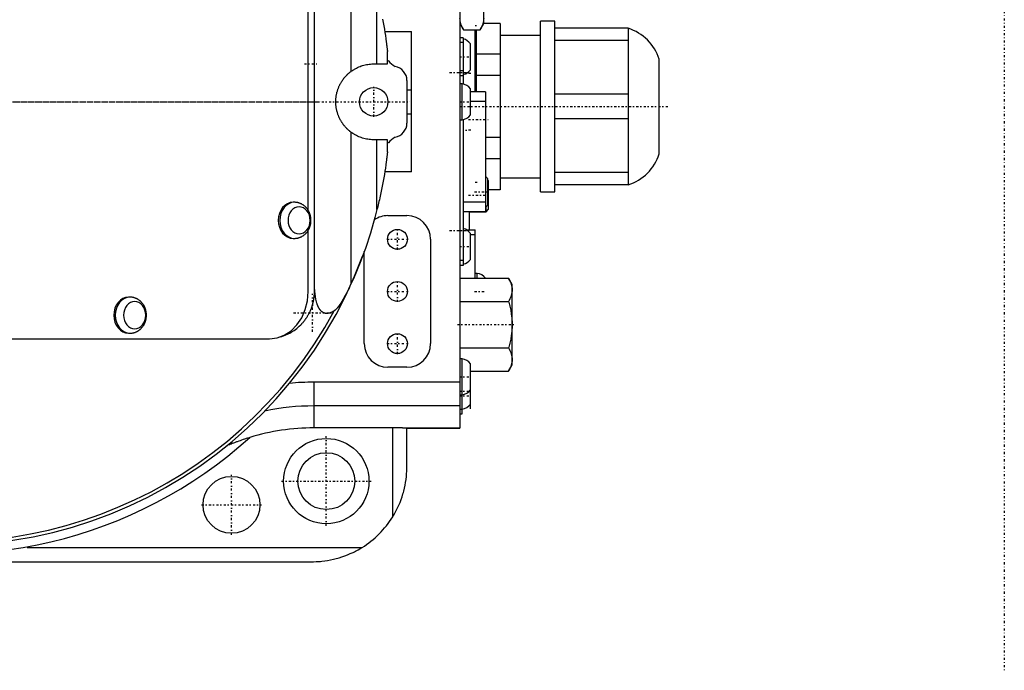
# Model space of a CAD drawing. Extents: x -584 to 223, y -128 to 128.
# Tile 8 of 9: x 15 to 223, y -120 to 17. Entities that reach past the tile are written whole.
import ezdxf

# ---------------------------------------------------------------- set-up
doc = ezdxf.new("R2010")
doc.units = 0
doc.linetypes.add('CENTER', pattern=[1.5, 0.45, -0.5, 0.05, -0.5])
doc.layers.add('AM_0', color=7, linetype='CONTINUOUS')
doc.layers.add('AM_7', color=7, linetype='CENTER')

msp = doc.modelspace()

# ---------------------------------------------------------------- linework, layer by layer
at = {"layer": 'AM_0', "color": 7, "linetype": 'CONTINUOUS'}
for p, q in [((108.2, 68.86), (108.2, -68.86)), ((77.5, -40), (77.5, 40)), ((85.27, 6.45), (85.27, 38.28)), ((113.2, 16.5), (113.2, 33.5)), ((76.2, -22.92), (76.2, 22.92)), ((90.69, 8), (90.69, 22.74)), ((128.2, 17), (125.2, 17)), ((125.2, -19), (125.2, 17)), ((128.2, -19), (128.2, 17)), ((92.32, 14.8), (98, 14.8)), ((98, -14.8), (98, 14.8)), ((108.2, 16.5), (108.96, 15.19)), ((108.96, 15.19), (112.44, 15.19)), ((111.7, 16), (111.4, 16)), ((111.4, 2.1), (111.4, 15.19)), ((111.7, 2.1), (111.7, 15.2)), ((112.44, 15.19), (113.2, 16.5)), ((116.7, 16.55), (113.2, 16.55)), ((116.7, 16.55), (116.7, -18.55)), ((143.7, 15.5), (128.2, 15.5)), ((143.7, 15.5), (143.7, -17.5)), ((108.9, 13.5), (108.2, 13.5)), ((108.9, 12.5), (108.2, 12.5)), ((108.9, 13.5), (108.9, 3.76)), ((125.2, 14), (116.7, 14)), ((143.7, 12.9), (128.2, 12.9)), ((92.9, 8), (92.9, 10.58)), ((110.4, 6.75), (110.4, 12.25)), ((92.9, 8.68), (93.1, 8.68)), ((116.7, 10.03), (111.7, 10.03)), ((150.2, -11), (150.2, 9)), ((90, 8), (92.9, 8)), ((108.9, 6.5), (108.2, 6.5)), ((97, 4.5), (97, -4.5)), ((108.9, 5.5), (108.2, 5.5)), ((116.7, 5.53), (111.7, 5.53)), ((97, 2.5), (98, 2.5)), ((108.65, 3.8), (108.2, 3.8)), ((108.65, -3.8), (108.65, 3.8)), ((110.4, -2.75), (110.4, 2.75)), ((113.6, 2.1), (110.4, 2.1)), ((113.6, 2.1), (113.6, -23.15)), ((113.6, 0.1), (110.4, 0.1)), ((143.7, 1.6), (128.2, 1.6)), ((97, -2.5), (98, -2.5)), ((108.2, -3.8), (108.65, -3.8)), ((108.9, -3.76), (108.9, -34.5)), ((143.7, -3.6), (128.2, -3.6)), ((85.27, -38.28), (85.27, -6.45)), ((92.9, -8), (90, -8)), ((90.69, -22.74), (90.69, -8)), ((92.9, -10.58), (92.9, -8)), ((116.7, -7.53), (113.6, -7.53)), ((93.1, -8.68), (92.9, -8.68)), ((116.7, -12.03), (113.6, -12.03)), ((98, -14.8), (92.32, -14.8)), ((114.05, -21.75), (114.05, -16.25)), ((114.2, -16.67), (114.05, -16.52)), ((116.7, -16), (125.2, -16)), ((143.7, -14.9), (128.2, -14.9)), ((111.85, -17), (111.4, -17)), ((114.2, -22.67), (114.2, -16.67)), ((116.7, -18.55), (114.2, -18.55)), ((143.7, -17.5), (128.2, -17.5)), ((125.2, -19), (128.2, -19)), ((73.29, -21.2), (72.98, -21.2)), ((113.6, -21.15), (108.9, -21.15)), ((113.7, -23.17), (113.7, -22.15)), ((113.7, -23.17), (114.2, -22.67)), ((93, -24), (97, -24)), ((108.9, -23.15), (113.6, -23.15)), ((110.2, -23.17), (113.7, -23.17)), ((110.2, -27.04), (110.2, -23.19)), ((109.57, -27), (111.4, -27)), ((111.4, -37.19), (111.4, -27)), ((72.98, -28.8), (73.29, -28.8)), ((76.2, -40), (76.2, -27.08)), ((102, -29), (102, -51)), ((110.4, -33.25), (110.4, -27.75)), ((110.4, -28), (111.4, -28)), ((88, -51), (88, -31.6)), ((108.9, -33.5), (108.2, -33.5)), ((108.9, -34.5), (108.2, -34.5)), ((108.2, -37.19), (118.44, -37.19)), ((111.85, -36.2), (111.4, -36.2)), ((111.85, -37.18), (111.85, -36.2)), ((119.2, -38.5), (118.44, -37.19)), ((119.2, -55.5), (119.2, -38.5)), ((38.59, -41.2), (38.28, -41.2)), ((108.2, -42.09), (118.44, -42.09)), ((38.28, -48.8), (38.59, -48.8)), ((7.2, -50), (68.01, -50)), ((108.2, -51.91), (118.44, -51.91)), ((97, -56), (93, -56)), ((108.65, -54.2), (108.2, -54.2)), ((108.65, -65.8), (108.65, -54.2)), ((110.4, -64.75), (110.4, -55.25)), ((118.44, -56.81), (119.2, -55.5)), ((110.4, -56.81), (118.44, -56.81)), ((77.4, -59.14), (77.4, -68.77)), ((108.2, -59.14), (77.4, -59.14)), ((108.2, -61.8), (108.65, -61.8)), ((108.2, -64.14), (77.4, -64.14)), ((108.2, -64.8), (108.65, -64.8)), ((108.2, -65.8), (108.65, -65.8)), ((94, -68.77), (77.4, -68.77)), ((94, -87.54), (94, -68.77)), ((108.2, -68.85), (97, -68.85)), ((97, -68.86), (108.2, -68.86)), ((97, -77), (97, -68.86)), ((16.86, -94), (87.54, -94)), ((-25.79, -97), (77, -97))]:
    msp.add_line(p, q, dxfattribs=at)
for points in [[(72.98, -21.2), (72.38, -21.27), (71.79, -21.49), (71.25, -21.84), (70.78, -22.31), (70.39, -22.89), (70.11, -23.55), (69.93, -24.26), (69.87, -25), (69.93, -25.74), (70.11, -26.45), (70.39, -27.11), (70.78, -27.69), (71.25, -28.16), (71.79, -28.51), (72.38, -28.73), (72.98, -28.8)], [(73.29, -21.2), (72.68, -21.27), (72.1, -21.49), (71.56, -21.84), (71.09, -22.31), (70.7, -22.89), (70.41, -23.55), (70.23, -24.26), (70.17, -25), (70.23, -25.74), (70.41, -26.45), (70.7, -27.11), (71.09, -27.69), (71.56, -28.16), (72.1, -28.51), (72.68, -28.73), (73.29, -28.8)], [(38.28, -41.2), (37.67, -41.27), (37.09, -41.49), (36.55, -41.84), (36.08, -42.31), (35.69, -42.89), (35.41, -43.55), (35.23, -44.26), (35.17, -45), (35.23, -45.74), (35.41, -46.45), (35.69, -47.11), (36.08, -47.69), (36.55, -48.16), (37.09, -48.51), (37.67, -48.73), (38.28, -48.8)], [(38.59, -41.2), (37.98, -41.27), (37.4, -41.49), (36.86, -41.84), (36.39, -42.31), (36, -42.89), (35.71, -43.55), (35.53, -44.26), (35.47, -45), (35.53, -45.74), (35.71, -46.45), (36, -47.11), (36.39, -47.69), (36.86, -48.16), (37.4, -48.51), (37.98, -48.73), (38.59, -48.8)], [(68.01, -50), (69.6, -49.81), (71.14, -49.24), (72.56, -48.31), (73.8, -47.07), (74.82, -45.56), (75.57, -43.83), (76.04, -41.95), (76.2, -40)]]:
    msp.add_lwpolyline(points, dxfattribs=at)
for points in [[(74.26, -22.15), (73.81, -22.2), (73.37, -22.36), (72.96, -22.63), (72.61, -22.98), (72.32, -23.41), (72.1, -23.91), (71.97, -24.44), (71.92, -25), (71.97, -25.56), (72.1, -26.09), (72.32, -26.59), (72.61, -27.02), (72.96, -27.37), (73.37, -27.64), (73.81, -27.8), (74.26, -27.85), (74.72, -27.8), (75.16, -27.64), (75.56, -27.37), (75.91, -27.02), (76.21, -26.59), (76.42, -26.09), (76.55, -25.56), (76.6, -25), (76.55, -24.44), (76.42, -23.91), (76.21, -23.41), (75.91, -22.98), (75.56, -22.63), (75.16, -22.36), (74.72, -22.2)], [(39.56, -42.15), (39.11, -42.2), (38.67, -42.36), (38.26, -42.63), (37.91, -42.98), (37.62, -43.41), (37.4, -43.91), (37.27, -44.44), (37.22, -45), (37.27, -45.56), (37.4, -46.09), (37.62, -46.59), (37.91, -47.02), (38.26, -47.37), (38.67, -47.64), (39.11, -47.8), (39.56, -47.85), (40.02, -47.8), (40.46, -47.64), (40.86, -47.37), (41.21, -47.02), (41.51, -46.59), (41.72, -46.09), (41.85, -45.56), (41.9, -45), (41.85, -44.44), (41.72, -43.91), (41.51, -43.41), (41.21, -42.98), (40.86, -42.63), (40.46, -42.36), (40.02, -42.2)]]:
    msp.add_lwpolyline(points, close=True, dxfattribs=at)
for points in [[(91.86, 17.42, 0), (91.99, 16.71, 0), (92.06, 16.36, 0), (92.12, 16.01, 0), (92.24, 15.32, 0), (92.35, 14.63, 0), (92.45, 13.96, 0), (92.55, 13.31, 0), (92.64, 12.63, 0), (92.69, 12.29, 0), (92.7, 12.23, 0), (92.71, 12.12, 0), (92.73, 12, 0), (92.73, 11.94, 0), (92.74, 11.89, 0), (92.76, 11.77, 0), (92.77, 11.66, 0), (92.78, 11.55, 0), (92.8, 11.44, 0), (92.81, 11.34, 0), (92.82, 11.28, 0), (92.82, 11.23, 0), (92.84, 11.13, 0), (92.85, 11.03, 0), (92.86, 10.94, 0), (92.86, 10.88, 0), (92.87, 10.87, 0), (92.87, 10.85, 0), (92.87, 10.84, 0), (92.87, 10.84, 0), (92.87, 10.82, 0), (92.87, 10.8, 0), (92.88, 10.79, 0), (92.88, 10.78, 0), (92.88, 10.76, 0), (92.88, 10.75, 0), (92.88, 10.75, 0), (92.88, 10.73, 0), (92.88, 10.72, 0), (92.88, 10.71, 0), (92.89, 10.71, 0), (92.89, 10.69, 0), (92.89, 10.68, 0), (92.89, 10.68, 0), (92.89, 10.67, 0), (92.89, 10.66, 0), (92.89, 10.65, 0), (92.89, 10.64, 0), (92.89, 10.63, 0), (92.9, 10.62, 0), (92.9, 10.61, 0), (92.9, 10.61, 0), (92.9, 10.6, 0), (92.9, 10.6, 0), (92.9, 10.59, 0), (92.9, 10.59, 0), (92.9, 10.58, 0), (92.9, 10.58, 0), (92.9, 10.58, 0), (92.9, 10.58, 0), (92.9, 10.58, 0), (92.9, 10.58, 0)], [(108.96, 15.19, 0), (108.92, 15.26, 0), (108.83, 15.41, 0), (108.76, 15.55, 0), (108.72, 15.63, 0), (108.69, 15.7, 0), (108.62, 15.84, 0), (108.56, 15.98, 0), (108.51, 16.12, 0), (108.45, 16.25, 0), (108.41, 16.39, 0), (108.39, 16.45, 0), (108.37, 16.52, 0), (108.33, 16.65, 0), (108.3, 16.79, 0), (108.27, 16.92, 0), (108.25, 17.05, 0), (108.23, 17.18, 0), (108.22, 17.24, 0), (108.21, 17.31, 0), (108.21, 17.44, 0), (108.2, 17.57, 0), (108.2, 17.64, 0)], [(113.2, 17.64, 0), (113.2, 17.57, 0), (113.19, 17.44, 0), (113.19, 17.31, 0), (113.18, 17.24, 0), (113.17, 17.18, 0), (113.15, 17.05, 0), (113.13, 16.92, 0), (113.1, 16.79, 0), (113.07, 16.65, 0), (113.03, 16.52, 0), (113.01, 16.45, 0), (112.99, 16.39, 0), (112.95, 16.25, 0), (112.89, 16.12, 0), (112.84, 15.98, 0), (112.78, 15.84, 0), (112.71, 15.7, 0), (112.68, 15.63, 0), (112.64, 15.55, 0), (112.57, 15.41, 0), (112.48, 15.26, 0), (112.44, 15.19, 0)], [(85.27, -6.45, 0), (85.21, -6.41, 0), (85.1, -6.32, 0), (84.99, -6.24, 0), (84.93, -6.19, 0), (84.88, -6.15, 0), (84.77, -6.05, 0), (84.66, -5.96, 0), (84.56, -5.87, 0), (84.46, -5.77, 0), (84.36, -5.67, 0), (84.31, -5.62, 0), (84.26, -5.57, 0), (84.16, -5.47, 0), (84.07, -5.37, 0), (83.98, -5.27, 0), (83.89, -5.17, 0), (83.8, -5.06, 0), (83.76, -5.01, 0), (83.72, -4.96, 0), (83.64, -4.85, 0), (83.56, -4.75, 0), (83.52, -4.69, 0), (83.48, -4.64, 0), (83.41, -4.53, 0), (83.33, -4.42, 0), (83.29, -4.36, 0), (83.26, -4.31, 0), (83.19, -4.19, 0), (83.12, -4.08, 0), (83.05, -3.96, 0), (82.98, -3.84, 0), (82.91, -3.71, 0), (82.88, -3.65, 0), (82.85, -3.59, 0), (82.79, -3.46, 0), (82.73, -3.34, 0), (82.67, -3.21, 0), (82.62, -3.08, 0), (82.56, -2.95, 0), (82.54, -2.88, 0), (82.51, -2.82, 0), (82.46, -2.68, 0), (82.42, -2.55, 0), (82.37, -2.41, 0), (82.33, -2.28, 0), (82.29, -2.14, 0), (82.27, -2.07, 0), (82.25, -2, 0), (82.22, -1.87, 0), (82.19, -1.73, 0), (82.16, -1.59, 0), (82.13, -1.45, 0), (82.11, -1.31, 0), (82.1, -1.24, 0), (82.09, -1.17, 0), (82.07, -1.03, 0), (82.05, -0.89, 0), (82.04, -0.75, 0), (82.02, -0.61, 0), (82.01, -0.48, 0), (82.01, -0.41, 0), (82.01, -0.34, 0), (82, -0.2, 0), (82, -0.07, 0), (82, 0, 0), (82, 0.07, 0), (82, 0.2, 0), (82.01, 0.34, 0), (82.01, 0.41, 0), (82.01, 0.48, 0), (82.02, 0.61, 0), (82.04, 0.75, 0), (82.05, 0.89, 0), (82.07, 1.03, 0), (82.09, 1.17, 0), (82.1, 1.24, 0), (82.11, 1.31, 0), (82.13, 1.45, 0), (82.16, 1.59, 0), (82.19, 1.73, 0), (82.22, 1.87, 0), (82.25, 2, 0), (82.27, 2.07, 0), (82.29, 2.14, 0), (82.33, 2.28, 0), (82.37, 2.41, 0), (82.42, 2.55, 0), (82.46, 2.68, 0), (82.51, 2.82, 0), (82.54, 2.88, 0), (82.56, 2.95, 0), (82.62, 3.08, 0), (82.67, 3.21, 0), (82.73, 3.34, 0), (82.79, 3.46, 0), (82.85, 3.59, 0), (82.88, 3.65, 0), (82.91, 3.71, 0), (82.98, 3.84, 0), (83.05, 3.96, 0), (83.12, 4.08, 0), (83.19, 4.19, 0), (83.26, 4.31, 0), (83.29, 4.36, 0), (83.33, 4.42, 0), (83.41, 4.53, 0), (83.48, 4.64, 0), (83.52, 4.69, 0), (83.56, 4.75, 0), (83.64, 4.85, 0), (83.72, 4.96, 0), (83.76, 5.01, 0), (83.8, 5.06, 0), (83.89, 5.17, 0), (83.98, 5.27, 0), (84.07, 5.37, 0), (84.16, 5.47, 0), (84.26, 5.57, 0), (84.31, 5.62, 0), (84.36, 5.67, 0), (84.46, 5.77, 0), (84.56, 5.87, 0), (84.66, 5.96, 0), (84.77, 6.05, 0), (84.88, 6.15, 0), (84.93, 6.19, 0), (84.99, 6.24, 0), (85.1, 6.32, 0), (85.21, 6.41, 0), (85.27, 6.45, 0)], [(85.27, 6.45, 0), (85.38, 6.53, 0), (85.62, 6.69, 0), (85.85, 6.84, 0), (85.98, 6.91, 0), (86.1, 6.98, 0), (86.35, 7.12, 0), (86.6, 7.24, 0), (86.85, 7.36, 0), (87.11, 7.46, 0), (87.38, 7.56, 0), (87.51, 7.6, 0), (87.65, 7.65, 0), (87.92, 7.72, 0), (88.19, 7.79, 0), (88.46, 7.85, 0), (88.74, 7.9, 0), (89.02, 7.94, 0), (89.16, 7.96, 0), (89.3, 7.97, 0), (89.58, 7.99, 0), (89.86, 8, 0), (90, 8, 0)], [(90, -8, 0), (89.86, -8, 0), (89.58, -7.99, 0), (89.3, -7.97, 0), (89.16, -7.96, 0), (89.02, -7.94, 0), (88.74, -7.9, 0), (88.46, -7.85, 0), (88.19, -7.79, 0), (87.92, -7.72, 0), (87.65, -7.65, 0), (87.51, -7.6, 0), (87.38, -7.56, 0), (87.11, -7.46, 0), (86.85, -7.36, 0), (86.6, -7.24, 0), (86.35, -7.12, 0), (86.1, -6.98, 0), (85.98, -6.91, 0), (85.85, -6.84, 0), (85.62, -6.69, 0), (85.38, -6.53, 0), (85.27, -6.45, 0)], [(92.9, -10.58, 0), (92.9, -10.58, 0), (92.9, -10.58, 0), (92.9, -10.58, 0), (92.9, -10.58, 0), (92.9, -10.58, 0), (92.9, -10.59, 0), (92.9, -10.59, 0), (92.9, -10.6, 0), (92.9, -10.6, 0), (92.9, -10.61, 0), (92.9, -10.61, 0), (92.9, -10.62, 0), (92.89, -10.63, 0), (92.89, -10.64, 0), (92.89, -10.65, 0), (92.89, -10.66, 0), (92.89, -10.67, 0), (92.89, -10.68, 0), (92.89, -10.68, 0), (92.89, -10.69, 0), (92.89, -10.71, 0), (92.88, -10.71, 0), (92.88, -10.72, 0), (92.88, -10.73, 0), (92.88, -10.75, 0), (92.88, -10.75, 0), (92.88, -10.76, 0), (92.88, -10.78, 0), (92.88, -10.79, 0), (92.87, -10.8, 0), (92.87, -10.82, 0), (92.87, -10.84, 0), (92.87, -10.84, 0), (92.87, -10.85, 0), (92.87, -10.87, 0), (92.86, -10.88, 0), (92.86, -10.94, 0), (92.85, -11.03, 0), (92.84, -11.13, 0), (92.82, -11.23, 0), (92.82, -11.28, 0), (92.81, -11.34, 0), (92.8, -11.44, 0), (92.78, -11.55, 0), (92.77, -11.66, 0), (92.76, -11.77, 0), (92.74, -11.89, 0), (92.73, -11.94, 0), (92.73, -12, 0), (92.71, -12.12, 0), (92.7, -12.23, 0), (92.69, -12.29, 0), (92.64, -12.63, 0), (92.55, -13.31, 0), (92.45, -13.96, 0), (92.35, -14.63, 0), (92.24, -15.32, 0), (92.12, -16.01, 0), (92.06, -16.36, 0), (91.99, -16.71, 0), (91.86, -17.42, 0), (91.72, -18.14, 0), (91.58, -18.85, 0), (91.43, -19.57, 0), (91.27, -20.28, 0), (91.19, -20.64, 0), (91.11, -21, 0), (90.95, -21.7, 0), (90.78, -22.4, 0), (90.69, -22.74, 0)], [(73.29, -28.8, 0), (73.34, -28.8, 0), (73.44, -28.8, 0), (73.55, -28.79, 0), (73.6, -28.78, 0), (73.65, -28.78, 0), (73.75, -28.77, 0), (73.86, -28.75, 0), (73.96, -28.73, 0), (74.06, -28.71, 0), (74.16, -28.68, 0), (74.21, -28.66, 0), (74.26, -28.65, 0), (74.36, -28.62, 0), (74.46, -28.58, 0), (74.56, -28.54, 0), (74.65, -28.5, 0), (74.74, -28.45, 0), (74.79, -28.43, 0), (74.84, -28.4, 0), (74.93, -28.35, 0), (75.02, -28.3, 0), (75.06, -28.27, 0), (75.11, -28.24, 0), (75.19, -28.18, 0), (75.28, -28.12, 0), (75.32, -28.09, 0), (75.36, -28.05, 0), (75.44, -27.99, 0), (75.52, -27.92, 0), (75.6, -27.85, 0), (75.67, -27.77, 0), (75.74, -27.69, 0), (75.78, -27.65, 0), (75.81, -27.61, 0), (75.88, -27.53, 0), (75.95, -27.45, 0), (76.01, -27.37, 0), (76.07, -27.28, 0), (76.13, -27.19, 0), (76.16, -27.15, 0), (76.19, -27.1, 0), (76.24, -27.01, 0), (76.29, -26.91, 0), (76.34, -26.82, 0), (76.39, -26.72, 0), (76.43, -26.63, 0), (76.45, -26.58, 0), (76.47, -26.53, 0), (76.51, -26.43, 0), (76.55, -26.32, 0), (76.58, -26.22, 0), (76.61, -26.12, 0), (76.64, -26.02, 0), (76.65, -25.96, 0), (76.66, -25.91, 0), (76.68, -25.81, 0), (76.7, -25.7, 0), (76.72, -25.59, 0), (76.73, -25.49, 0), (76.74, -25.38, 0), (76.75, -25.32, 0), (76.75, -25.27, 0), (76.76, -25.16, 0), (76.76, -25.05, 0), (76.76, -25, 0), (76.76, -24.95, 0), (76.76, -24.84, 0), (76.75, -24.73, 0), (76.75, -24.68, 0), (76.74, -24.62, 0), (76.73, -24.51, 0), (76.72, -24.41, 0), (76.7, -24.3, 0), (76.68, -24.2, 0), (76.66, -24.09, 0), (76.65, -24.04, 0), (76.64, -23.98, 0), (76.61, -23.88, 0), (76.58, -23.78, 0), (76.55, -23.67, 0), (76.51, -23.57, 0), (76.47, -23.47, 0), (76.45, -23.42, 0), (76.43, -23.37, 0), (76.39, -23.28, 0), (76.34, -23.18, 0), (76.29, -23.09, 0), (76.24, -22.99, 0), (76.19, -22.9, 0), (76.16, -22.85, 0), (76.13, -22.81, 0), (76.07, -22.72, 0), (76.01, -22.63, 0), (75.95, -22.55, 0), (75.88, -22.47, 0), (75.81, -22.38, 0), (75.78, -22.35, 0), (75.74, -22.31, 0), (75.67, -22.23, 0), (75.6, -22.15, 0), (75.52, -22.08, 0), (75.44, -22.01, 0), (75.36, -21.95, 0), (75.32, -21.91, 0), (75.28, -21.88, 0), (75.19, -21.82, 0), (75.11, -21.76, 0), (75.06, -21.73, 0), (75.02, -21.7, 0), (74.93, -21.65, 0), (74.84, -21.6, 0), (74.79, -21.57, 0), (74.74, -21.55, 0), (74.65, -21.5, 0), (74.55, -21.46, 0), (74.46, -21.42, 0), (74.36, -21.38, 0), (74.26, -21.35, 0), (74.21, -21.34, 0), (74.16, -21.32, 0), (74.06, -21.29, 0), (73.96, -21.27, 0), (73.86, -21.25, 0), (73.75, -21.23, 0), (73.65, -21.22, 0), (73.6, -21.22, 0), (73.55, -21.21, 0), (73.44, -21.2, 0), (73.34, -21.2, 0), (73.29, -21.2, 0)], [(90.69, -22.74, 0), (90.26, -24.4, 0), (89.31, -27.68, 0), (88.24, -30.92, 0), (87.66, -32.52, 0)], [(87.66, -32.52, 0), (87.29, -33.51, 0), (86.52, -35.43, 0), (85.71, -37.32, 0), (85.27, -38.28, 0)], [(118.44, -37.19, 0), (118.48, -37.26, 0), (118.57, -37.41, 0), (118.64, -37.55, 0), (118.68, -37.63, 0), (118.71, -37.7, 0), (118.78, -37.84, 0), (118.84, -37.98, 0), (118.89, -38.12, 0), (118.95, -38.25, 0), (118.99, -38.39, 0), (119.01, -38.45, 0), (119.03, -38.52, 0), (119.07, -38.65, 0), (119.1, -38.79, 0), (119.13, -38.92, 0), (119.15, -39.05, 0), (119.17, -39.18, 0), (119.18, -39.24, 0), (119.19, -39.31, 0), (119.19, -39.44, 0), (119.2, -39.57, 0), (119.2, -39.64, 0)], [(81.67, -44.07, 0), (81.63, -44.1, 0), (81.55, -44.15, 0), (81.47, -44.2, 0), (81.43, -44.23, 0), (81.38, -44.25, 0), (81.3, -44.3, 0), (81.21, -44.34, 0), (81.13, -44.39, 0), (81.04, -44.42, 0), (80.95, -44.46, 0), (80.91, -44.48, 0), (80.87, -44.49, 0), (80.78, -44.52, 0), (80.69, -44.55, 0), (80.61, -44.57, 0), (80.52, -44.59, 0), (80.44, -44.61, 0), (80.39, -44.61, 0), (80.35, -44.62, 0), (80.27, -44.63, 0), (80.18, -44.63, 0), (80.14, -44.63, 0), (80.1, -44.63, 0), (80.02, -44.63, 0), (79.94, -44.63, 0), (79.9, -44.62, 0), (79.86, -44.62, 0), (79.79, -44.6, 0), (79.71, -44.59, 0), (79.64, -44.57, 0), (79.57, -44.54, 0), (79.5, -44.52, 0), (79.47, -44.5, 0), (79.43, -44.49, 0), (79.37, -44.46, 0), (79.3, -44.42, 0), (79.24, -44.39, 0), (79.18, -44.35, 0), (79.12, -44.31, 0), (79.09, -44.28, 0), (79.07, -44.26, 0), (79.01, -44.22, 0), (78.96, -44.17, 0), (78.9, -44.12, 0), (78.85, -44.06, 0), (78.8, -44.01, 0), (78.78, -43.98, 0), (78.75, -43.95, 0), (78.71, -43.9, 0), (78.66, -43.84, 0), (78.61, -43.77, 0), (78.57, -43.71, 0), (78.53, -43.65, 0), (78.51, -43.61, 0), (78.49, -43.58, 0), (78.45, -43.51, 0), (78.41, -43.44, 0), (78.37, -43.37, 0), (78.33, -43.3, 0), (78.3, -43.22, 0), (78.28, -43.18, 0), (78.26, -43.15, 0), (78.23, -43.07, 0), (78.19, -42.99, 0), (78.18, -42.95, 0), (78.16, -42.91, 0), (78.13, -42.83, 0), (78.1, -42.75, 0), (78.09, -42.71, 0), (78.07, -42.66, 0), (78.05, -42.58, 0), (78.02, -42.5, 0), (77.93, -42.19, 0), (77.8, -41.65, 0), (77.7, -41.08, 0), (77.63, -40.51, 0), (77.57, -39.93, 0), (77.55, -39.65, 0), (77.54, -39.36, 0), (77.51, -38.78, 0), (77.5, -38.19, 0), (77.5, -37.9, 0)], [(85.27, -38.28, 0), (85.18, -38.48, 0), (84.99, -38.88, 0), (84.79, -39.28, 0), (84.69, -39.48, 0), (84.6, -39.68, 0), (84.4, -40.08, 0), (84.19, -40.47, 0), (83.99, -40.85, 0), (83.79, -41.22, 0), (83.6, -41.56, 0), (83.5, -41.72, 0), (83.41, -41.88, 0), (83.22, -42.19, 0), (83.04, -42.47, 0), (82.87, -42.73, 0), (82.69, -42.98, 0), (82.51, -43.23, 0), (82.4, -43.36, 0), (82.38, -43.38, 0), (82.35, -43.43, 0), (82.31, -43.47, 0), (82.29, -43.5, 0), (82.27, -43.52, 0), (82.23, -43.56, 0), (82.19, -43.6, 0), (82.16, -43.65, 0), (82.12, -43.69, 0), (82.08, -43.73, 0), (82.06, -43.75, 0), (82.03, -43.77, 0), (81.99, -43.81, 0), (81.95, -43.85, 0), (81.91, -43.89, 0), (81.87, -43.93, 0), (81.83, -43.96, 0), (81.81, -43.98, 0), (81.78, -43.99, 0), (81.74, -44.03, 0), (81.7, -44.06, 0), (81.67, -44.07, 0)], [(38.59, -48.8, 0), (38.64, -48.8, 0), (38.74, -48.8, 0), (38.85, -48.79, 0), (38.9, -48.78, 0), (38.95, -48.78, 0), (39.05, -48.77, 0), (39.16, -48.75, 0), (39.26, -48.73, 0), (39.36, -48.71, 0), (39.46, -48.68, 0), (39.51, -48.66, 0), (39.56, -48.65, 0), (39.66, -48.62, 0), (39.76, -48.58, 0), (39.86, -48.54, 0), (39.95, -48.5, 0), (40.04, -48.45, 0), (40.09, -48.43, 0), (40.14, -48.4, 0), (40.23, -48.35, 0), (40.32, -48.3, 0), (40.36, -48.27, 0), (40.41, -48.24, 0), (40.49, -48.18, 0), (40.58, -48.12, 0), (40.62, -48.09, 0), (40.66, -48.05, 0), (40.74, -47.99, 0), (40.82, -47.92, 0), (40.9, -47.85, 0), (40.97, -47.77, 0), (41.04, -47.69, 0), (41.08, -47.65, 0), (41.11, -47.61, 0), (41.18, -47.53, 0), (41.25, -47.45, 0), (41.31, -47.37, 0), (41.37, -47.28, 0), (41.43, -47.19, 0), (41.46, -47.15, 0), (41.49, -47.1, 0), (41.54, -47.01, 0), (41.59, -46.91, 0), (41.64, -46.82, 0), (41.69, -46.72, 0), (41.73, -46.63, 0), (41.75, -46.58, 0), (41.77, -46.53, 0), (41.81, -46.43, 0), (41.85, -46.32, 0), (41.88, -46.22, 0), (41.91, -46.12, 0), (41.94, -46.02, 0), (41.95, -45.96, 0), (41.96, -45.91, 0), (41.98, -45.81, 0), (42, -45.7, 0), (42.02, -45.59, 0), (42.03, -45.49, 0), (42.04, -45.38, 0), (42.05, -45.32, 0), (42.05, -45.27, 0), (42.06, -45.16, 0), (42.06, -45.05, 0), (42.06, -45, 0), (42.06, -44.95, 0), (42.06, -44.84, 0), (42.05, -44.73, 0), (42.05, -44.68, 0), (42.04, -44.62, 0), (42.03, -44.51, 0), (42.02, -44.41, 0), (42, -44.3, 0), (41.98, -44.2, 0), (41.96, -44.09, 0), (41.95, -44.04, 0), (41.94, -43.98, 0), (41.91, -43.88, 0), (41.88, -43.78, 0), (41.85, -43.67, 0), (41.81, -43.57, 0), (41.77, -43.47, 0), (41.75, -43.42, 0), (41.73, -43.37, 0), (41.69, -43.28, 0), (41.64, -43.18, 0), (41.59, -43.09, 0), (41.54, -42.99, 0), (41.49, -42.9, 0), (41.46, -42.85, 0), (41.43, -42.81, 0), (41.37, -42.72, 0), (41.31, -42.63, 0), (41.25, -42.55, 0), (41.18, -42.47, 0), (41.11, -42.38, 0), (41.08, -42.35, 0), (41.04, -42.31, 0), (40.97, -42.23, 0), (40.9, -42.15, 0), (40.82, -42.08, 0), (40.74, -42.01, 0), (40.66, -41.95, 0), (40.62, -41.91, 0), (40.58, -41.88, 0), (40.49, -41.82, 0), (40.41, -41.76, 0), (40.36, -41.73, 0), (40.32, -41.7, 0), (40.23, -41.65, 0), (40.14, -41.6, 0), (40.09, -41.57, 0), (40.04, -41.55, 0), (39.95, -41.5, 0), (39.85, -41.46, 0), (39.76, -41.42, 0), (39.66, -41.38, 0), (39.56, -41.35, 0), (39.51, -41.34, 0), (39.46, -41.32, 0), (39.36, -41.29, 0), (39.26, -41.27, 0), (39.16, -41.25, 0), (39.05, -41.23, 0), (38.95, -41.22, 0), (38.9, -41.22, 0), (38.85, -41.21, 0), (38.74, -41.2, 0), (38.64, -41.2, 0), (38.59, -41.2, 0)], [(70.29, -49.6, 0), (70.63, -49.5, 0), (71.31, -49.25, 0), (71.96, -48.95, 0), (72.27, -48.79, 0), (72.59, -48.61, 0), (73.19, -48.22, 0), (73.76, -47.8, 0), (74.3, -47.33, 0), (74.6, -47.04, 0), (74.69, -46.95, 0), (74.77, -46.87, 0), (74.81, -46.82, 0), (74.85, -46.78, 0), (74.93, -46.69, 0), (75.01, -46.6, 0), (75.09, -46.51, 0), (75.16, -46.42, 0), (75.24, -46.33, 0), (75.28, -46.28, 0), (75.32, -46.24, 0), (75.39, -46.14, 0), (75.46, -46.05, 0), (75.5, -46, 0), (75.53, -45.95, 0), (75.6, -45.86, 0), (75.67, -45.76, 0), (75.71, -45.71, 0), (75.74, -45.66, 0), (75.81, -45.57, 0), (75.87, -45.47, 0), (75.94, -45.37, 0), (76, -45.26, 0), (76.06, -45.16, 0), (76.09, -45.11, 0), (76.13, -45.06, 0), (76.18, -44.96, 0), (76.24, -44.85, 0), (76.3, -44.75, 0), (76.36, -44.64, 0), (76.41, -44.54, 0), (76.44, -44.48, 0), (76.46, -44.43, 0), (76.52, -44.32, 0), (76.57, -44.22, 0), (76.62, -44.11, 0), (76.67, -44, 0), (76.71, -43.89, 0), (76.74, -43.83, 0), (76.76, -43.78, 0), (76.8, -43.67, 0), (76.85, -43.56, 0), (76.89, -43.45, 0), (76.93, -43.33, 0), (76.97, -43.22, 0), (76.99, -43.16, 0), (77, -43.11, 0), (77.04, -42.99, 0), (77.08, -42.88, 0), (77.11, -42.77, 0), (77.14, -42.65, 0), (77.17, -42.54, 0), (77.19, -42.48, 0), (77.2, -42.42, 0), (77.23, -42.3, 0), (77.26, -42.19, 0), (77.27, -42.13, 0), (77.28, -42.07, 0), (77.31, -41.95, 0), (77.33, -41.84, 0), (77.34, -41.78, 0), (77.35, -41.72, 0), (77.37, -41.6, 0), (77.39, -41.48, 0), (77.41, -41.37, 0), (77.42, -41.25, 0), (77.44, -41.13, 0), (77.44, -41.07, 0), (77.45, -41.01, 0), (77.46, -40.89, 0), (77.47, -40.77, 0), (77.48, -40.66, 0), (77.49, -40.54, 0), (77.49, -40.42, 0), (77.49, -40.36, 0), (77.5, -40.3, 0), (77.5, -40.18, 0), (77.5, -40.06, 0), (77.5, -40, 0)], [(119.2, -39.64, 0), (119.2, -39.7, 0), (119.19, -39.84, 0), (119.19, -39.97, 0), (119.18, -40.03, 0), (119.17, -40.1, 0), (119.15, -40.23, 0), (119.13, -40.36, 0), (119.1, -40.49, 0), (119.07, -40.62, 0), (119.03, -40.76, 0), (119.01, -40.82, 0), (118.99, -40.89, 0), (118.95, -41.03, 0), (118.89, -41.16, 0), (118.84, -41.3, 0), (118.78, -41.44, 0), (118.71, -41.58, 0), (118.68, -41.65, 0), (118.64, -41.72, 0), (118.57, -41.87, 0), (118.48, -42.02, 0), (118.44, -42.09, 0)], [(118.44, -42.09, 0), (118.48, -42.24, 0), (118.57, -42.54, 0), (118.64, -42.83, 0), (118.68, -42.97, 0), (118.71, -43.12, 0), (118.78, -43.4, 0), (118.84, -43.68, 0), (118.89, -43.95, 0), (118.95, -44.23, 0), (118.99, -44.5, 0), (119.01, -44.63, 0), (119.03, -44.76, 0), (119.07, -45.03, 0), (119.1, -45.29, 0), (119.13, -45.56, 0), (119.15, -45.82, 0), (119.17, -46.08, 0), (119.18, -46.21, 0), (119.19, -46.34, 0), (119.19, -46.61, 0), (119.2, -46.87, 0), (119.2, -47, 0)], [(119.2, -47, 0), (119.2, -47.13, 0), (119.19, -47.39, 0), (119.19, -47.66, 0), (119.18, -47.79, 0), (119.17, -47.92, 0), (119.15, -48.18, 0), (119.13, -48.44, 0), (119.1, -48.71, 0), (119.07, -48.97, 0), (119.03, -49.24, 0), (119.01, -49.37, 0), (118.99, -49.5, 0), (118.95, -49.77, 0), (118.89, -50.05, 0), (118.84, -50.32, 0), (118.78, -50.6, 0), (118.71, -50.88, 0), (118.68, -51.03, 0), (118.64, -51.17, 0), (118.57, -51.46, 0), (118.48, -51.76, 0), (118.44, -51.91, 0)], [(118.44, -51.91, 0), (118.48, -51.98, 0), (118.57, -52.13, 0), (118.64, -52.28, 0), (118.68, -52.35, 0), (118.71, -52.42, 0), (118.78, -52.56, 0), (118.84, -52.7, 0), (118.89, -52.84, 0), (118.95, -52.97, 0), (118.99, -53.11, 0), (119.01, -53.18, 0), (119.03, -53.24, 0), (119.07, -53.38, 0), (119.1, -53.51, 0), (119.13, -53.64, 0), (119.15, -53.77, 0), (119.17, -53.9, 0), (119.18, -53.97, 0), (119.19, -54.03, 0), (119.19, -54.16, 0), (119.2, -54.3, 0), (119.2, -54.36, 0)], [(119.2, -54.36, 0), (119.2, -54.43, 0), (119.19, -54.56, 0), (119.19, -54.69, 0), (119.18, -54.76, 0), (119.17, -54.82, 0), (119.15, -54.95, 0), (119.13, -55.08, 0), (119.1, -55.21, 0), (119.07, -55.35, 0), (119.03, -55.48, 0), (119.01, -55.55, 0), (118.99, -55.61, 0), (118.95, -55.75, 0), (118.89, -55.88, 0), (118.84, -56.02, 0), (118.78, -56.16, 0), (118.71, -56.3, 0), (118.68, -56.37, 0), (118.64, -56.45, 0), (118.57, -56.59, 0), (118.48, -56.74, 0), (118.44, -56.81, 0)], [(97, -68.85, 0), (97, -68.85, 0), (96.99, -68.85, 0), (96.99, -68.85, 0), (96.99, -68.85, 0), (96.99, -68.85, 0), (96.98, -68.85, 0), (96.98, -68.85, 0), (96.97, -68.85, 0), (96.96, -68.84, 0), (96.96, -68.84, 0), (96.95, -68.84, 0), (96.95, -68.84, 0), (96.94, -68.84, 0), (96.93, -68.84, 0), (96.93, -68.84, 0), (96.92, -68.84, 0), (96.91, -68.84, 0), (96.9, -68.84, 0), (96.89, -68.83, 0), (96.88, -68.83, 0), (96.87, -68.83, 0), (96.86, -68.83, 0), (96.86, -68.83, 0), (96.85, -68.83, 0), (96.83, -68.83, 0), (96.82, -68.83, 0), (96.82, -68.83, 0), (96.8, -68.83, 0), (96.79, -68.83, 0), (96.77, -68.82, 0), (96.75, -68.82, 0), (96.74, -68.82, 0), (96.73, -68.82, 0), (96.72, -68.82, 0), (96.7, -68.82, 0), (96.68, -68.82, 0), (96.66, -68.82, 0), (96.64, -68.82, 0), (96.62, -68.82, 0), (96.61, -68.82, 0), (96.6, -68.81, 0), (96.58, -68.81, 0), (96.56, -68.81, 0), (96.54, -68.81, 0), (96.52, -68.81, 0), (96.49, -68.81, 0), (96.48, -68.81, 0), (96.47, -68.81, 0), (96.44, -68.81, 0), (96.42, -68.81, 0), (96.39, -68.81, 0), (96.37, -68.8, 0), (96.34, -68.8, 0), (96.33, -68.8, 0), (96.32, -68.8, 0), (96.29, -68.8, 0), (96.26, -68.8, 0), (96.23, -68.8, 0), (96.2, -68.8, 0), (96.17, -68.8, 0), (96.16, -68.8, 0), (96.15, -68.8, 0), (96.12, -68.8, 0), (96.09, -68.8, 0), (96.07, -68.8, 0), (96.05, -68.79, 0), (96.02, -68.79, 0), (95.99, -68.79, 0), (95.98, -68.79, 0), (95.96, -68.79, 0), (95.93, -68.79, 0), (95.9, -68.79, 0), (95.86, -68.79, 0), (95.83, -68.79, 0), (95.8, -68.79, 0), (95.78, -68.79, 0), (95.76, -68.79, 0), (95.73, -68.79, 0), (95.69, -68.79, 0), (95.66, -68.79, 0), (95.62, -68.79, 0), (95.59, -68.78, 0), (95.57, -68.78, 0), (95.55, -68.78, 0), (95.51, -68.78, 0), (95.48, -68.78, 0), (95.44, -68.78, 0), (95.4, -68.78, 0), (95.37, -68.78, 0), (95.35, -68.78, 0), (95.33, -68.78, 0), (95.29, -68.78, 0), (95.25, -68.78, 0), (95.21, -68.78, 0), (95.17, -68.78, 0), (95.13, -68.78, 0), (95.11, -68.78, 0), (95.1, -68.78, 0), (95.06, -68.78, 0), (95.02, -68.78, 0), (94.98, -68.78, 0), (94.94, -68.78, 0), (94.9, -68.78, 0), (94.88, -68.78, 0), (94.86, -68.77, 0), (94.81, -68.77, 0), (94.77, -68.77, 0), (94.75, -68.77, 0), (94.73, -68.77, 0), (94.69, -68.77, 0), (94.65, -68.77, 0), (94.63, -68.77, 0), (94.61, -68.77, 0), (94.57, -68.77, 0), (94.53, -68.77, 0), (94.48, -68.77, 0), (94.44, -68.77, 0), (94.4, -68.77, 0), (94.38, -68.77, 0), (94.36, -68.77, 0), (94.32, -68.77, 0), (94.27, -68.77, 0), (94.23, -68.77, 0), (94.19, -68.77, 0), (94.15, -68.77, 0), (94.13, -68.77, 0), (94.11, -68.77, 0), (94.06, -68.77, 0), (94.02, -68.77, 0), (94, -68.77, 0)], [(63.87, -70.79, 0), (63.71, -70.84, 0), (63.4, -70.94, 0), (63.08, -71.04, 0), (62.92, -71.1, 0), (62.76, -71.15, 0), (62.45, -71.25, 0), (62.13, -71.36, 0), (61.82, -71.47, 0), (61.51, -71.58, 0), (61.22, -71.69, 0), (61.07, -71.74, 0), (60.93, -71.79, 0), (60.65, -71.9, 0), (60.39, -72, 0), (60.14, -72.1, 0), (59.9, -72.19, 0), (59.68, -72.28, 0), (59.57, -72.32, 0), (59.47, -72.36, 0), (59.25, -72.45, 0), (59.13, -72.5, 0), (59.1, -72.51, 0), (59.07, -72.53, 0), (59.05, -72.53, 0), (59.03, -72.54, 0), (59, -72.55, 0), (58.97, -72.57, 0), (58.95, -72.57, 0)], [(94, -87.54, 0), (94.16, -87.27, 0), (94.47, -86.74, 0), (94.76, -86.19, 0), (94.91, -85.91, 0), (95.04, -85.63, 0), (95.3, -85.06, 0), (95.55, -84.48, 0), (95.77, -83.89, 0), (95.98, -83.3, 0), (96.17, -82.7, 0), (96.26, -82.4, 0), (96.34, -82.1, 0), (96.49, -81.49, 0), (96.62, -80.88, 0), (96.73, -80.27, 0), (96.82, -79.66, 0), (96.89, -79.06, 0), (96.92, -78.76, 0), (96.95, -78.46, 0), (96.98, -77.87, 0), (97, -77.29, 0), (97, -77, 0)], [(77, -97, 0), (77.29, -97, 0), (77.87, -96.98, 0), (78.46, -96.95, 0), (78.76, -96.92, 0), (79.06, -96.89, 0), (79.66, -96.82, 0), (80.27, -96.73, 0), (80.88, -96.62, 0), (81.49, -96.49, 0), (82.1, -96.34, 0), (82.4, -96.26, 0), (82.7, -96.17, 0), (83.3, -95.98, 0), (83.89, -95.77, 0), (84.48, -95.55, 0), (85.06, -95.3, 0), (85.63, -95.04, 0), (85.91, -94.91, 0), (86.19, -94.76, 0), (86.74, -94.47, 0), (87.27, -94.16, 0), (87.54, -94, 0)]]:
    msp.add_polyline3d(points, dxfattribs=at)
for centre, radius in [((90, 0), 3), ((95, -29), 2.1), ((95, -40), 2.1), ((95, -51), 2.1), ((80, -80), 9), ((80, -80), 6), ((60, -85), 6)]:
    msp.add_circle(centre, radius, dxfattribs=at)
for centre, radius, start, end in [((140.67, 5.97), 10, 17.6374, 72.3626), ((108.35, 10.82), 2.5, 34.9465, 77.3094), ((97, 11.8), 5, 218.6784, 240.392), ((94, 4.5), 3, 0, 79.8304), ((108.35, 8.18), 2.5, 282.6906, 325.0535), ((108.35, 1.32), 2.5, 34.9465, 83.126), ((108.35, -1.32), 2.5, 276.874, 325.0535), ((94, -4.5), 3, 280.1696, 0), ((97, -11.8), 5, 119.608, 141.3216), ((140.67, -7.97), 10, 287.6374, 342.3626), ((112, -17.68), 2.5, 34.9465, 50.2315), ((112, -20.32), 2.5, 309.7685, 325.0535), ((93, -29), 5, 90, 125.1706), ((97, -29), 5, 0, 90), ((108.35, -29.18), 2.5, 34.9465, 77.3094), ((0, 0), 93.5, 254.1734, 339.6443), ((108.35, -31.82), 2.5, 282.6906, 325.0535), ((111.55, -38.68), 2.5, 36.7835, 83.126), ((0, 0), 92.81, 254.0521, 331.6467), ((93, -51), 5, 180, 270), ((97, -51), 5, 270, 0), ((108.35, -56.68), 2.5, 34.9465, 83.126), ((77.4, -115), 55.86, 90, 95.3181), ((108.35, -59.32), 2.5, 276.874, 325.0535), ((77.4, -115), 50.86, 90, 101.794), ((108.35, -62.32), 2.5, 276.874, 325.0535), ((77.4, -115), 46.23, 90, 107.015), ((0, 0), 95.35, 254.4883, 312.0574), ((77, -77), 20, 301.7883, 328.2117)]:
    msp.add_arc(centre, radius, start, end, dxfattribs=at)
at = {"layer": 'AM_7', "color": 4, "linetype": 'CENTER'}
for p, q in [((223.03, 119.9), (223.03, -119.9)), ((108.09, 9.5), (110.51, 9.5)), ((75.38, 8), (78.12, 8)), ((106, 6.15), (110.4, 6.15)), ((110.47, 6), (108.83, 6)), ((90, -3.15), (90, 3.15)), ((-97.65, 0), (97.65, 0)), ((-78.75, 0), (78.75, 0)), ((86.85, 0), (93.15, 0)), ((108.09, 0), (110.51, 0)), ((108.2, -1), (152.2, -1)), ((110, -3.75), (114.4, -3.75)), ((110.47, -6), (108.83, -6)), ((110, -19.67), (114.4, -19.67)), ((111.27, -19), (114.18, -19)), ((95, -31.2), (95, -26.8)), ((92.8, -29), (97.2, -29)), ((106, -27.15), (110.4, -27.15)), ((108.09, -30.5), (110.51, -30.5)), ((95, -42.2), (95, -37.8)), ((77.08, -48.49), (77.08, -40.51)), ((92.8, -40), (97.2, -40)), ((111.29, -40), (113.71, -40)), ((73.09, -44.5), (81.07, -44.5)), ((107.65, -47), (119.75, -47)), ((95, -53.2), (95, -48.8)), ((92.8, -51), (97.2, -51)), ((108.09, -58), (110.51, -58)), ((108.09, -61), (110.51, -61)), ((108.09, -62), (110.51, -62)), ((80, -89.45), (80, -70.55)), ((60, -91.3), (60, -78.7)), ((70.55, -80), (89.45, -80)), ((53.7, -85), (66.3, -85))]:
    msp.add_line(p, q, dxfattribs=at)

doc.saveas('drawing.dxf')
